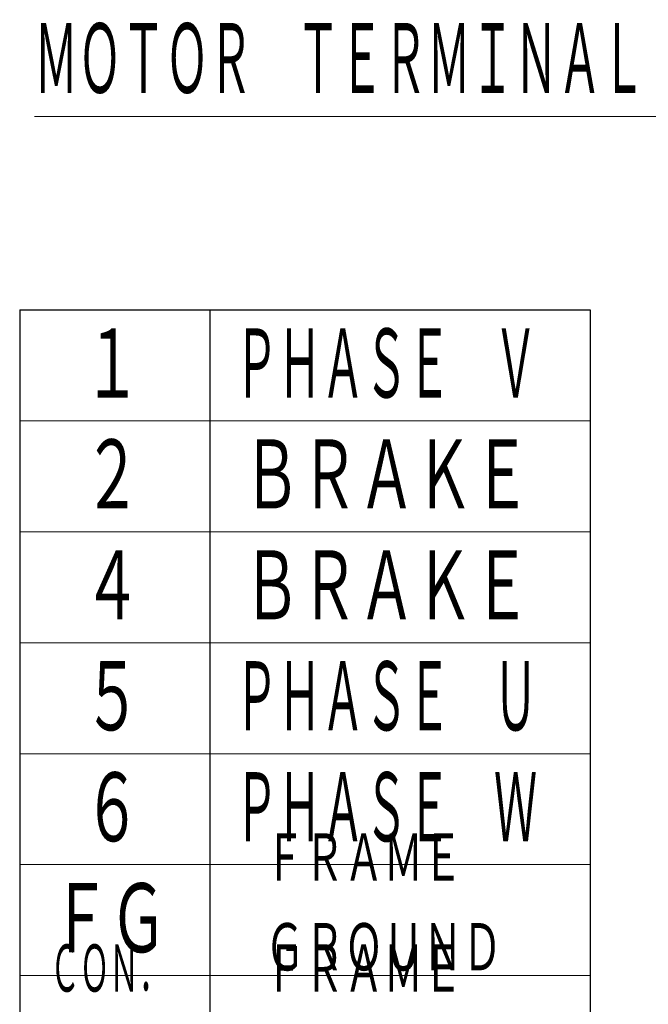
# Model space of a CAD drawing. Header units: millimetres. Extents: x 0 to 1071, y 0 to 742.
# Tile 9 of 130: x 207 to 274, y 275 to 380. Entities that reach past the tile are written whole.
import ezdxf

# ---------------------------------------------------------------- set-up
doc = ezdxf.new("R2010")
doc.units = ezdxf.units.MM
doc.header["$LTSCALE"] = 0.454724
doc.layers.add('NoLayerName_001', color=7, linetype='Continuous')
doc.styles.get("Standard").update_dxf_attribs({"font": 'txt', "bigfont": 'extfont2'})

msp = doc.modelspace()

# ---------------------------------------------------------------- linework, layer by layer
at = {"layer": 'NoLayerName_001', "color": 7, "linetype": 'Continuous', "lineweight": 25}
for p, q in [((206.64108, 349.321744), (267.641079, 349.321744)), ((206.64108, 349.321744), (206.64108, 266.293968)), ((226.974413, 349.321744), (226.974413, 266.293968)), ((267.641079, 349.321744), (267.641079, 266.293968))]:
    msp.add_line(p, q, dxfattribs=at)
at = {"layer": 'NoLayerName_001', "color": 2, "linetype": 'Continuous', "lineweight": 13}
for p, q in [((206.64108, 337.460633), (267.641079, 337.460633)), ((206.64108, 325.599522), (267.641079, 325.599522)), ((206.64108, 313.738411), (267.641079, 313.738411)), ((206.64108, 301.8773), (267.641079, 301.8773)), ((206.64108, 290.01619), (267.641079, 290.01619)), ((206.64108, 278.155079), (267.641079, 278.155079))]:
    msp.add_line(p, q, dxfattribs=at)

# ---------------------------------------------------------------- texts
at = {"layer": 'NoLayerName_001', "color": 3, "lineweight": 13, "attachment_point": 7}
for s, insert, char_height in [('\\A1;\\W0.5000;\\LＭＯＴＯＲ\u3000ＴＥＲＭＩＮＡＬ\u3000ＣＯＮＮＥＣＴＩＯＮ\\l', (208.218733, 371.707506), 8.48536301), ('\\A1;\\W0.6667;１', (213.452886, 339.155077), 8.38715172), ('\\A1;\\W0.5000;ＰＨＡＳＥ\u3000Ｖ', (229.694727, 339.155077), 8.38715172), ('\\A1;\\W0.6667;２', (213.452886, 327.293966), 8.38715172), ('\\A1;\\W0.6667;ＢＲＡＫＥ', (230.533442, 327.293966), 8.38715172), ('\\A1;\\W0.6667;４', (213.452886, 315.432856), 8.38715172), ('\\A1;\\W0.6667;ＢＲＡＫＥ', (230.533442, 315.432856), 8.38715172), ('\\A1;\\W0.6667;５', (213.452886, 303.571745), 8.38715172), ('\\A1;\\W0.5000;ＰＨＡＳＥ\u3000Ｕ', (229.694727, 303.571745), 8.38715172), ('\\A1;\\W0.6667;６', (213.452886, 291.710634), 8.38715172), ('\\A1;\\W0.5000;ＰＨＡＳＥ\u3000Ｗ', (229.694727, 291.710634), 8.38715172), ('\\A1;\\W0.6667;ＦＲＡＭＥ\\PＧＲＯＵＮＤ', (232.912697, 278.155079), 5.75119019), ('\\A1;\\W0.6667;ＦＧ', (210.098025, 279.849523), 8.38715172), ('\\A1;\\W0.5000;ＣＯＮ．\\PＣＡＳＥ', (209.906319, 266.293968), 5.75119019), ('\\A1;\\W0.6667;ＦＲＡＭＥ\\PＧＲＯＵＮＤ', (232.912697, 266.293968), 5.75119019)]:
    msp.add_mtext(s, dxfattribs=dict(at, insert=insert, char_height=char_height))

doc.saveas('drawing.dxf')
